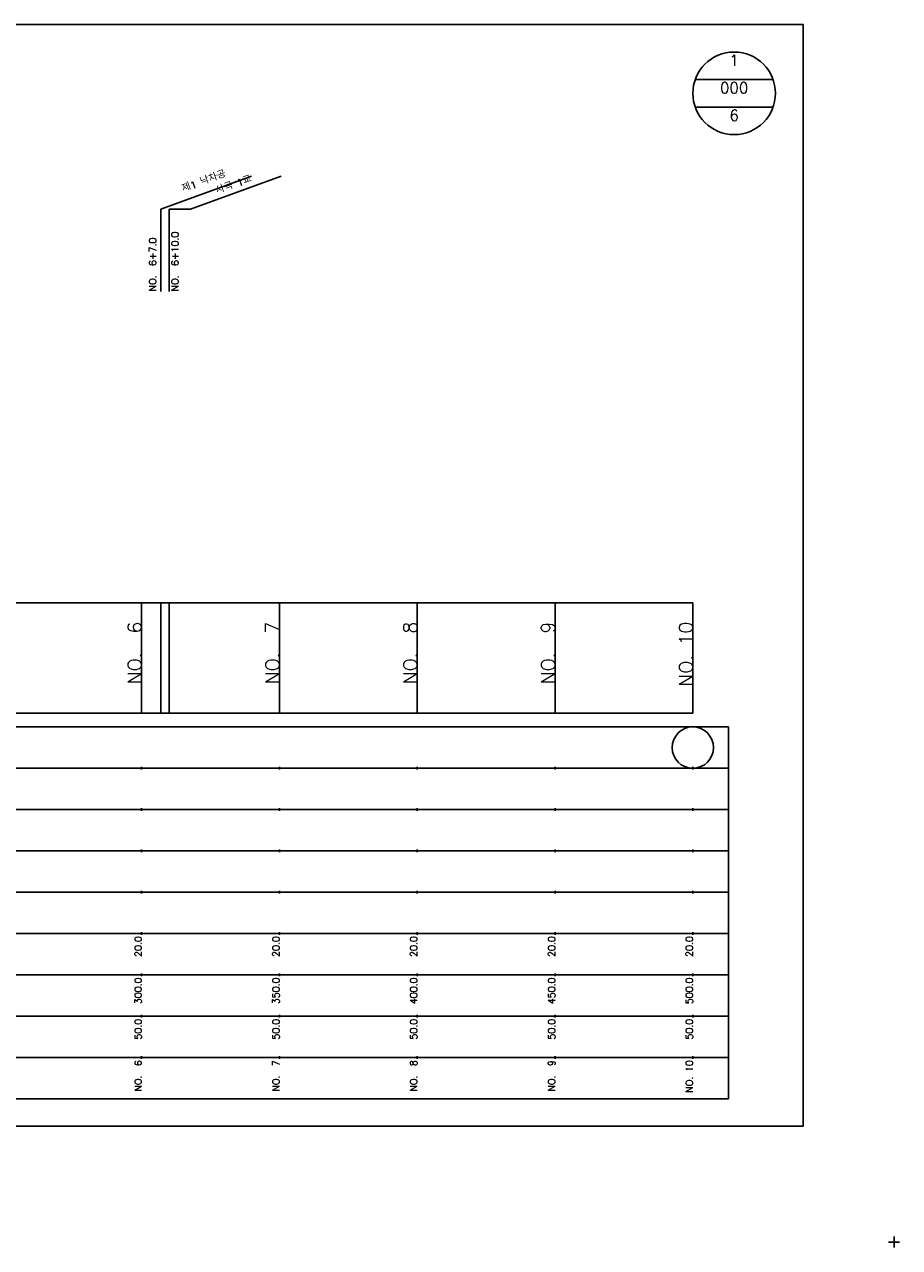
# Model space of a CAD drawing. Extents: x -504 to 685, y -2 to 1934.
# Tile 3 of 9: x 367 to 685, y -2 to 442. Entities that reach past the tile are written whole.
import ezdxf
from ezdxf.enums import TextEntityAlignment as Align

# ---------------------------------------------------------------- set-up
doc = ezdxf.new("R2010")
doc.units = 0
doc.header["$LTSCALE"] = 5
for name, color, linetype in [('BOX', 5, 'CONTINUOUS'), ('DT1', 3, 'CONTINUOUS'), ('DT2', 6, 'CONTINUOUS'), ('LT1', 4, 'CONTINUOUS'), ('ST1', 7, 'CONTINUOUS')]:
    doc.layers.add(name, color=color, linetype=linetype)
doc.styles.add('GHS', font='ROMANS.shx', dxfattribs={"bigfont": 'GHS.shx'})

msp = doc.modelspace()

# ---------------------------------------------------------------- linework, layer by layer
at = {"layer": 'BOX'}
msp.add_lwpolyline([(50, 42), (650, 42), (650, 442), (50, 442), (50, 42)], dxfattribs=at)
at = {"layer": 'LT1', "linetype": 'CONTINUOUS'}
for p, q in [((417, 375), (449.89, 386.97)), ((427.8, 375), (460.69, 386.97)), ((417, 345), (417, 375)), ((420, 345), (420, 375)), ((420, 375), (427.8, 375))]:
    msp.add_line(p, q, dxfattribs=at)
at = {"layer": 'LT1'}
for p, q in [((410, 192), (410, 232)), ((417, 192), (417, 232)), ((420, 192), (420, 232)), ((460, 192), (460, 232)), ((510, 192), (510, 232)), ((560, 192), (560, 232)), ((610, 192), (610, 232)), ((410, 225.69), (410, 226.69)), ((460, 225.69), (460, 226.69)), ((510, 225.69), (510, 226.69)), ((560, 225.69), (560, 226.69)), ((610, 225.69), (610, 226.69)), ((110, 192), (610, 192)), ((410, 171.5), (410, 172.5)), ((460, 171.5), (460, 172.5)), ((510, 171.5), (510, 172.5)), ((560, 171.5), (560, 172.5)), ((610, 171.5), (610, 172.5)), ((410, 156.5), (410, 157.5)), ((460, 156.5), (460, 157.5)), ((510, 156.5), (510, 157.5)), ((560, 156.5), (560, 157.5)), ((610, 156.5), (610, 157.5)), ((410, 141.5), (410, 142.5)), ((460, 141.5), (460, 142.5)), ((510, 141.5), (510, 142.5)), ((560, 141.5), (560, 142.5)), ((610, 141.5), (610, 142.5)), ((410, 126.5), (410, 127.5)), ((460, 126.5), (460, 127.5)), ((510, 126.5), (510, 127.5)), ((560, 126.5), (560, 127.5)), ((610, 126.5), (610, 127.5)), ((410, 111.5), (410, 112.5)), ((460, 111.5), (460, 112.5)), ((510, 111.5), (510, 112.5)), ((560, 111.5), (560, 112.5)), ((610, 111.5), (610, 112.5)), ((410, 96.5), (410, 97.5)), ((460, 96.5), (460, 97.5)), ((510, 96.5), (510, 97.5)), ((560, 96.5), (560, 97.5)), ((610, 96.5), (610, 97.5)), ((410, 81.5), (410, 82.5)), ((460, 81.5), (460, 82.5)), ((510, 81.5), (510, 82.5)), ((560, 81.5), (560, 82.5)), ((610, 81.5), (610, 82.5)), ((410, 66.5), (410, 67.5)), ((460, 66.5), (460, 67.5)), ((510, 66.5), (510, 67.5)), ((560, 66.5), (560, 67.5)), ((610, 66.5), (610, 67.5))]:
    msp.add_line(p, q, dxfattribs=at)
msp.add_lwpolyline([(110, 232), (160, 232), (210, 232), (260, 232), (310, 232), (360, 232), (410, 232), (460, 232), (510, 232), (560, 232), (610, 232)], dxfattribs=at)
at = {"layer": 'ST1', "linetype": 'CONTINUOUS'}
for p, q in [((639.14, 422), (610.86, 422)), ((639.14, 412), (610.86, 412))]:
    msp.add_line(p, q, dxfattribs=at)
at = {"layer": 'ST1'}
for p, q in [((80, 187), (623, 187)), ((623, 52), (623, 187)), ((87.5, 172), (623, 172)), ((80, 157), (623, 157)), ((87.5, 142), (623, 142)), ((80, 127), (623, 127)), ((80, 112), (623, 112)), ((80, 97), (623, 97)), ((80, 82), (623, 82)), ((80, 67), (623, 67)), ((80, 52), (623, 52)), ((681, 0), (685, 0)), ((683, -2), (683, 2))]:
    msp.add_line(p, q, dxfattribs=at)
at = {"layer": 'ST1', "linetype": 'CONTINUOUS'}
for centre, radius in [((625, 417), 15), ((610, 179.5), 7.5)]:
    msp.add_circle(centre, radius, dxfattribs=at)

# ---------------------------------------------------------------- texts
at = {"layer": 'DT1', "linetype": 'CONTINUOUS', "style": 'GHS'}
for s, p in [('제1 낙차공', (433, 383.99)), ('사곡 1교', (443.8, 382.71))]:
    msp.add_text(s, height=2.5, rotation=20, dxfattribs=at).set_placement(p, align=Align.CENTER)
for s, p in [('NO.  6+7.0', (415.25, 345.12)), ('NO.  6+10.0', (423.37, 345.12))]:
    msp.add_text(s, height=2.5, rotation=90, dxfattribs=at).set_placement(p)
at = {"layer": 'DT1', "style": 'GHS'}
for s, height, p in [('NO.  6', 5, (410, 225.19)), ('NO.  7', 5, (460, 225.19)), ('NO.  8', 5, (510, 225.19)), ('NO.  9', 5, (560, 225.19)), ('NO. 10', 5, (610, 225.19)), (' 20.0', 2.5, (410, 111)), (' 20.0', 2.5, (460, 111)), (' 20.0', 2.5, (510, 111)), (' 20.0', 2.5, (560, 111)), (' 20.0', 2.5, (610, 111)), ('   300.0', 2.5, (410, 96)), ('   350.0', 2.5, (460, 96)), ('   400.0', 2.5, (510, 96)), ('   450.0', 2.5, (560, 96)), ('   500.0', 2.5, (610, 96)), ('  50.0', 2.5, (410, 81)), ('  50.0', 2.5, (460, 81)), ('  50.0', 2.5, (510, 81)), ('  50.0', 2.5, (560, 81)), ('  50.0', 2.5, (610, 81)), ('NO.  6', 2.5, (410, 66)), ('NO.  7', 2.5, (460, 66)), ('NO.  8', 2.5, (510, 66)), ('NO.  9', 2.5, (560, 66)), ('NO. 10', 2.5, (610, 66))]:
    msp.add_text(s, height=height, rotation=90, dxfattribs=at).set_placement(p, align=Align.RIGHT)
at = {"layer": 'DT2', "linetype": 'CONTINUOUS', "style": 'GHS'}
for s, p in [('1', (625, 427)), ('000', (625, 417)), ('6', (625, 407))]:
    msp.add_text(s, height=4, dxfattribs=at).set_placement(p, align=Align.CENTER)

doc.saveas('drawing.dxf')
